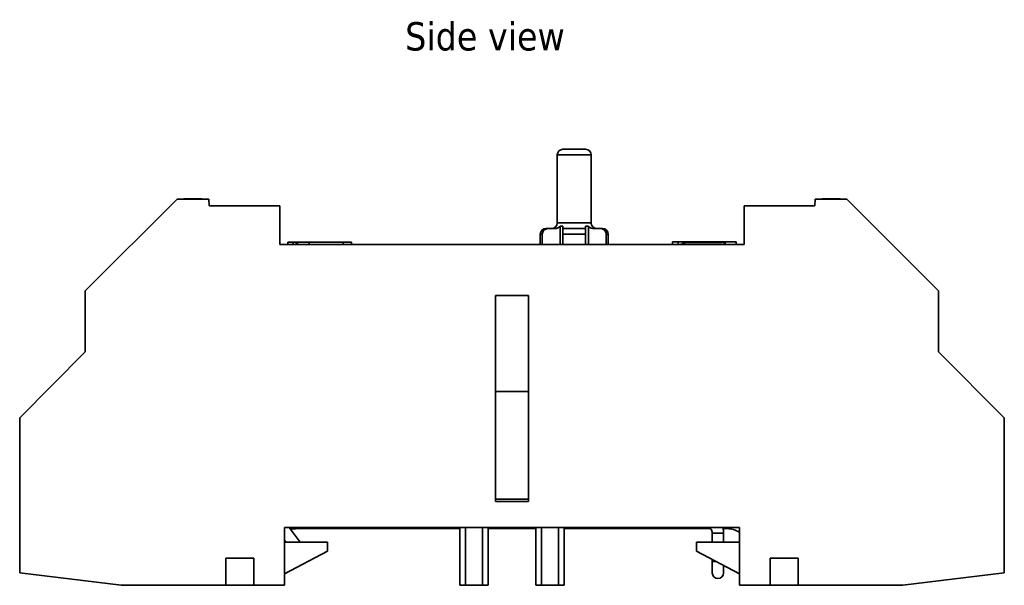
# Model space of a CAD drawing. Header units: millimetres. Extents: x 109 to 313, y 74 to 242.
# Tile 8 of 8: x 226 to 313, y 74 to 124. Entities that reach past the tile are written whole.
import ezdxf

# ---------------------------------------------------------------- set-up
doc = ezdxf.new("R2010")
doc.units = ezdxf.units.MM
for name, color, linetype, lineweight in [('Symbol (ISO)', 7, 'Continuous', 25), ('Visible (ISO)', 7, 'Continuous', 35), ('Visible Narrow (ISO)', 7, 'Continuous', 35)]:
    doc.layers.add(name, color=color, linetype=linetype, lineweight=lineweight)
doc.styles.add('Note Text (ISO)', font='tahoma.ttf')

msp = doc.modelspace()

# ---------------------------------------------------------------- linework, layer by layer
at = {"layer": 'Visible (ISO)'}
for p, q in [((274.23, 112.681), (276.23, 112.681)), ((273.73, 106.181), (273.73, 112.181)), ((276.73, 106.181), (276.73, 112.181)), ((240.13, 108.281), (232.03, 100.181)), ((242.93, 108.281), (240.13, 108.281)), ((240.746, 108.281), (240.746, 108.301)), ((240.75, 108.281), (240.75, 108.301)), ((241.417, 108.301), (240.764, 108.301)), ((240.764, 108.281), (240.764, 108.301)), ((241.417, 108.281), (241.417, 108.301)), ((242.264, 108.281), (242.264, 108.301)), ((242.296, 108.281), (242.296, 108.301)), ((242.31, 108.281), (242.31, 108.301)), ((242.314, 108.281), (242.314, 108.301)), ((242.983, 107.681), (242.93, 108.281)), ((296.53, 108.281), (296.478, 107.681)), ((299.33, 108.281), (296.53, 108.281)), ((297.146, 108.281), (297.146, 108.301)), ((297.148, 108.281), (297.148, 108.301)), ((297.83, 108.301), (297.178, 108.301)), ((297.178, 108.281), (297.178, 108.301)), ((297.83, 108.281), (297.83, 108.301)), ((298.678, 108.281), (298.678, 108.301)), ((298.682, 108.301), (298.678, 108.301)), ((298.682, 108.281), (298.682, 108.301)), ((298.712, 108.281), (298.712, 108.301)), ((298.714, 108.281), (298.714, 108.301)), ((307.43, 100.181), (299.33, 108.281)), ((249.23, 107.681), (242.983, 107.681)), ((249.23, 104.281), (249.23, 107.681)), ((290.23, 107.681), (290.23, 104.281)), ((296.478, 107.681), (290.23, 107.681)), ((272.73, 105.681), (272.939, 105.681)), ((272.939, 105.681), (273.498, 105.681)), ((273.981, 104.281), (273.981, 105.881)), ((274.23, 105.881), (273.981, 105.881)), ((274.23, 105.681), (276.23, 105.681)), ((276.479, 105.881), (276.23, 105.881)), ((276.479, 104.281), (276.479, 105.881)), ((276.962, 105.681), (277.521, 105.681)), ((277.521, 105.681), (277.73, 105.681)), ((249.92, 104.281), (249.92, 104.481)), ((249.92, 104.481), (250.405, 104.481)), ((250.405, 104.481), (250.652, 104.481)), ((250.405, 104.281), (250.405, 104.481)), ((250.652, 104.281), (250.652, 104.481)), ((250.652, 104.481), (250.777, 104.481)), ((250.777, 104.481), (251.802, 104.481)), ((250.777, 104.281), (250.777, 104.481)), ((251.802, 104.281), (251.802, 104.481)), ((251.802, 104.481), (254.808, 104.481)), ((254.808, 104.281), (254.808, 104.481)), ((255.54, 104.481), (254.808, 104.481)), ((255.54, 104.281), (255.54, 104.481)), ((272.23, 104.281), (272.23, 105.181)), ((272.402, 104.281), (272.402, 105.181)), ((274.23, 105.181), (274.23, 104.281)), ((276.23, 104.281), (276.23, 105.181)), ((278.058, 105.181), (278.058, 104.281)), ((278.23, 104.281), (278.23, 105.181)), ((284.405, 104.501), (283.92, 104.501)), ((283.92, 104.281), (283.92, 104.501)), ((284.822, 104.501), (284.405, 104.501)), ((284.405, 104.281), (284.405, 104.501)), ((284.825, 104.501), (284.822, 104.501)), ((284.822, 104.301), (284.822, 104.501)), ((284.834, 104.501), (284.825, 104.501)), ((284.825, 104.301), (284.825, 104.501)), ((284.844, 104.501), (284.834, 104.501)), ((284.834, 104.301), (284.834, 104.501)), ((286.19, 104.501), (284.844, 104.501)), ((284.844, 104.301), (284.844, 104.501)), ((284.909, 104.301), (284.909, 104.481)), ((284.983, 104.481), (288.483, 104.481)), ((284.983, 104.301), (284.983, 104.481)), ((286.439, 104.501), (286.19, 104.501)), ((286.19, 104.481), (286.19, 104.501)), ((286.45, 104.501), (286.439, 104.501)), ((286.439, 104.481), (286.439, 104.501)), ((286.458, 104.501), (286.45, 104.501)), ((286.45, 104.481), (286.45, 104.501)), ((286.46, 104.501), (286.458, 104.501)), ((286.458, 104.481), (286.458, 104.501)), ((286.688, 104.501), (286.46, 104.501)), ((286.46, 104.481), (286.46, 104.501)), ((286.688, 104.481), (286.688, 104.501)), ((286.769, 104.501), (289.54, 104.501)), ((286.769, 104.481), (286.769, 104.501)), ((288.483, 104.481), (288.503, 104.481)), ((288.483, 104.281), (288.483, 104.481)), ((288.503, 104.281), (288.503, 104.481)), ((288.551, 104.281), (288.551, 104.481)), ((289.54, 104.281), (289.54, 104.501)), ((290.23, 104.281), (249.23, 104.281)), ((284.662, 104.281), (284.662, 104.301)), ((288.301, 104.281), (288.301, 104.301)), ((232.03, 100.181), (232.03, 94.781)), ((307.43, 94.781), (307.43, 100.181)), ((268.27, 81.581), (268.27, 99.781)), ((268.27, 99.781), (271.19, 99.781)), ((271.19, 99.781), (271.19, 81.581)), ((232.03, 94.781), (226.23, 88.981)), ((313.23, 88.981), (307.43, 94.781)), ((268.27, 91.281), (271.19, 91.281)), ((226.23, 75.281), (226.23, 88.981)), ((313.23, 75.281), (313.23, 88.981)), ((271.19, 81.781), (268.27, 81.781)), ((271.19, 81.581), (268.27, 81.581)), ((249.63, 74.181), (249.63, 79.281)), ((249.63, 79.281), (289.83, 79.281)), ((251.02, 77.981), (250.055, 79.281)), ((250.73, 79.181), (265.13, 79.181)), ((265.13, 79.281), (265.13, 74.181)), ((267.63, 79.281), (267.63, 74.181)), ((267.776, 79.181), (267.63, 79.181)), ((267.776, 79.181), (271.684, 79.181)), ((271.83, 79.181), (271.684, 79.181)), ((271.83, 79.281), (271.83, 74.181)), ((274.33, 79.281), (274.33, 74.181)), ((274.33, 79.181), (287.266, 79.181)), ((288.379, 79.181), (288.73, 79.181)), ((289.83, 79.281), (289.83, 74.181)), ((287.43, 78.781), (287.43, 77.981)), ((288.43, 78.781), (288.43, 77.981)), ((249.775, 77.981), (249.63, 78.176)), ((249.63, 77.981), (253.43, 77.981)), ((253.43, 77.981), (253.43, 77.181)), ((286.03, 77.981), (289.83, 77.981)), ((286.03, 77.181), (286.03, 77.981)), ((244.43, 76.581), (246.93, 76.581)), ((244.43, 74.181), (244.43, 76.581)), ((246.93, 76.581), (246.93, 74.181)), ((253.43, 77.181), (249.63, 75.181)), ((289.83, 75.181), (286.03, 77.181)), ((292.53, 76.581), (295.03, 76.581)), ((292.53, 74.181), (292.53, 76.581)), ((295.03, 76.581), (295.03, 74.181)), ((287.43, 76.444), (287.43, 76.281)), ((287.43, 76.281), (287.43, 75.281)), ((288.43, 75.281), (288.43, 75.918)), ((226.23, 75.281), (235.189, 74.181)), ((304.271, 74.181), (313.23, 75.281)), ((235.189, 74.181), (244.43, 74.181)), ((246.93, 74.181), (244.43, 74.181)), ((246.93, 74.181), (249.63, 74.181)), ((265.63, 74.181), (265.13, 74.181)), ((265.63, 74.181), (267.13, 74.181)), ((267.63, 74.181), (267.13, 74.181)), ((272.33, 74.181), (271.83, 74.181)), ((272.33, 74.181), (273.83, 74.181)), ((274.33, 74.181), (273.83, 74.181)), ((289.83, 74.181), (292.53, 74.181)), ((295.03, 74.181), (292.53, 74.181)), ((295.03, 74.181), (304.271, 74.181))]:
    msp.add_line(p, q, dxfattribs=at)
for centre, radius, start, end in [((274.23, 112.181), 0.5, 90, 180), ((276.23, 112.181), 0.5, 0, 90), ((273.23, 106.181), 0.5, 270, 0), ((277.23, 106.181), 0.5, 180, 270), ((272.73, 105.181), 0.5, 90, 180), ((277.73, 105.181), 0.5, 0, 90), ((250.73, 77.181), 2, 90, 105.79603), ((288.73, 77.181), 2, 56.63299, 90), ((287.93, 75.281), 0.5, 180, 0)]:
    msp.add_arc(centre, radius, start, end, dxfattribs=at)
for points in [[(240.75, 108.301), (240.746, 108.301), (240.746, 108.301)], [(240.764, 108.301), (240.75, 108.301), (240.75, 108.301)], [(241.857, 108.301), (241.693, 108.301), (241.47, 108.301), (241.417, 108.301)], [(242.185, 108.301), (242.134, 108.301), (241.975, 108.301), (241.857, 108.301)], [(242.264, 108.301), (242.264, 108.301), (242.236, 108.301), (242.185, 108.301)], [(242.296, 108.301), (242.296, 108.301), (242.264, 108.301)], [(242.314, 108.301), (242.314, 108.301), (242.31, 108.301)], [(297.148, 108.301), (297.146, 108.301), (297.146, 108.301)], [(297.178, 108.301), (297.148, 108.301), (297.148, 108.301)], [(298.27, 108.301), (298.106, 108.301), (297.884, 108.301), (297.83, 108.301)], [(298.599, 108.301), (298.548, 108.301), (298.388, 108.301), (298.27, 108.301)], [(298.678, 108.301), (298.678, 108.301), (298.65, 108.301), (298.599, 108.301)], [(298.714, 108.301), (298.714, 108.301), (298.712, 108.301)], [(285.221, 104.301), (284.948, 104.301), (284.662, 104.301), (284.662, 104.301)], [(286.69, 104.301), (286.256, 104.301), (285.479, 104.301), (285.221, 104.301)], [(287.986, 104.301), (287.793, 104.301), (287.169, 104.301), (286.69, 104.301)], [(288.301, 104.301), (288.301, 104.301), (288.139, 104.301), (287.986, 104.301)]]:
    msp.add_open_spline(points, degree=2, dxfattribs=at)
for points, degree, knots in [([(242.31, 108.301), (242.31, 108.301), (242.302, 108.301), (242.296, 108.301)], 2, [0, 0, 0, 1, 1.662876, 1.662876, 1.662876]), ([(298.712, 108.301), (298.712, 108.301), (298.687, 108.301), (298.682, 108.301)], 2, [0, 0, 0, 1, 1.186454, 1.186454, 1.186454]), ([(272.402, 105.181), (272.402, 105.241), (272.416, 105.312), (272.465, 105.425), (272.507, 105.486), (272.599, 105.574), (272.665, 105.616), (272.789, 105.666), (272.87, 105.681), (272.939, 105.681)], 3, [0, 0, 0, 0, 0.01811751, 0.01811751, 0.03679341, 0.03679341, 0.05631585, 0.05631585, 0.0769005, 0.0769005, 0.0769005, 0.0769005]), ([(273.498, 105.681), (273.574, 105.681), (273.664, 105.697), (273.805, 105.749), (273.883, 105.793), (273.953, 105.853), (273.967, 105.867), (273.981, 105.881)], 3, [0.07865124, 0.07865124, 0.07865124, 0.07865124, 0.10149505, 0.10149505, 0.1238387, 0.1238387, 0.12930862, 0.12930862, 0.12930862, 0.12930862]), ([(274.23, 105.881), (274.23, 105.867), (274.23, 105.853), (274.23, 105.793), (274.23, 105.749), (274.23, 105.697), (274.23, 105.681), (274.23, 105.681)], 3, [0.19246961, 0.19246961, 0.19246961, 0.19246961, 0.19793953, 0.19793953, 0.22028318, 0.22028318, 0.24312698, 0.24312698, 0.24312698, 0.24312698]), ([(274.23, 105.681), (274.23, 105.681), (274.23, 105.666), (274.23, 105.616), (274.23, 105.574), (274.23, 105.486), (274.23, 105.425), (274.23, 105.312), (274.23, 105.241), (274.23, 105.181)], 3, [-0.0769005, -0.0769005, -0.0769005, -0.0769005, -0.05631585, -0.05631585, -0.03679341, -0.03679341, -0.01811751, -0.01811751, 0, 0, 0, 0]), ([(276.23, 105.681), (276.23, 105.681), (276.23, 105.697), (276.23, 105.749), (276.23, 105.793), (276.23, 105.853), (276.23, 105.867), (276.23, 105.881)], 3, [0.07865124, 0.07865124, 0.07865124, 0.07865124, 0.10149505, 0.10149505, 0.1238387, 0.1238387, 0.12930862, 0.12930862, 0.12930862, 0.12930862]), ([(276.23, 105.181), (276.23, 105.241), (276.23, 105.312), (276.23, 105.425), (276.23, 105.486), (276.23, 105.574), (276.23, 105.616), (276.23, 105.666), (276.23, 105.681), (276.23, 105.681)], 3, [0, 0, 0, 0, 0.01811751, 0.01811751, 0.03679341, 0.03679341, 0.05631585, 0.05631585, 0.0769005, 0.0769005, 0.0769005, 0.0769005]), ([(276.479, 105.881), (276.493, 105.867), (276.507, 105.853), (276.577, 105.793), (276.655, 105.749), (276.796, 105.697), (276.886, 105.681), (276.962, 105.681)], 3, [0.19246961, 0.19246961, 0.19246961, 0.19246961, 0.19793953, 0.19793953, 0.22028318, 0.22028318, 0.24312698, 0.24312698, 0.24312698, 0.24312698]), ([(277.521, 105.681), (277.59, 105.681), (277.671, 105.666), (277.795, 105.616), (277.861, 105.574), (277.953, 105.486), (277.995, 105.425), (278.044, 105.312), (278.058, 105.241), (278.058, 105.181)], 3, [-0.0769005, -0.0769005, -0.0769005, -0.0769005, -0.05631585, -0.05631585, -0.03679341, -0.03679341, -0.01811751, -0.01811751, 0, 0, 0, 0]), ([(284.909, 104.481), (284.909, 104.481), (284.936, 104.481), (284.98, 104.481), (284.981, 104.481), (284.983, 104.481)], 3, [-0.1589094, -0.1589094, -0.1589094, -0.1589094, -0.047502, -0.047502, -0.0442433, -0.0442433, -0.0442433, -0.0442433]), ([(286.769, 104.501), (286.733, 104.501), (286.696, 104.501), (286.688, 104.501)], 2, [0.6980838, 0.6980838, 0.6980838, 1, 1.0965694, 1.0965694, 1.0965694]), ([(288.503, 104.481), (288.523, 104.481), (288.535, 104.481), (288.543, 104.481), (288.551, 104.481), (288.551, 104.481)], 3, [-0.1285429, -0.1285429, -0.1285429, -0.1285429, -0.0294251, -0.0294251, 0, 0, 0, 0]), ([(250.164, 79.134), (250.191, 79.143), (250.22, 79.151), (250.35, 79.186), (250.47, 79.211), (250.747, 79.251), (250.908, 79.266), (251.167, 79.279), (251.26, 79.281), (251.354, 79.281)], 3, [3.85785, 3.85785, 3.85785, 3.85785, 3.937695, 3.937695, 4.193876, 4.193876, 4.4766278, 4.4766278, 4.6291424, 4.6291424, 4.6291424, 4.6291424]), ([(251.354, 79.281), (251.171, 79.281), (250.991, 79.272), (250.661, 79.241), (250.51, 79.218), (250.299, 79.173), (250.226, 79.154), (250.164, 79.134)], 3, [1.6540429, 1.6540429, 1.6540429, 1.6540429, 1.9516294, 1.9516294, 2.2419755, 2.2419755, 2.4253354, 2.4253354, 2.4253354, 2.4253354]), ([(287.024, 79.281), (287.061, 79.281), (287.098, 79.274), (287.172, 79.248), (287.209, 79.228), (287.279, 79.172), (287.311, 79.136), (287.365, 79.055), (287.386, 79.01), (287.417, 78.916), (287.426, 78.867), (287.43, 78.805), (287.43, 78.793), (287.43, 78.781)], 3, [3.141593, 3.141593, 3.141593, 3.141593, 3.455752, 3.455752, 3.769911, 3.769911, 4.08407, 4.08407, 4.371977, 4.371977, 4.645331, 4.645331, 4.712389, 4.712389, 4.712389, 4.712389]), ([(288.35, 79.281), (288.352, 79.274), (288.354, 79.266), (288.402, 79.114), (288.427, 78.963), (288.43, 78.801), (288.43, 78.791), (288.43, 78.781)], 3, [4.3623462, 4.3623462, 4.3623462, 4.3623462, 4.3777388, 4.3777388, 4.6918981, 4.6918981, 4.712389, 4.712389, 4.712389, 4.712389])]:
    msp.add_open_spline(points, degree=degree, knots=knots, dxfattribs=at)
at = {"layer": 'Visible Narrow (ISO)'}
for p, q in [((276.73, 112.181), (273.73, 112.181)), ((241.857, 108.281), (241.857, 108.301)), ((242.185, 108.281), (242.185, 108.301)), ((298.27, 108.281), (298.27, 108.301)), ((298.599, 108.281), (298.599, 108.301)), ((273.73, 106.181), (276.73, 106.181)), ((272.402, 105.181), (272.23, 105.181)), ((276.23, 105.181), (274.23, 105.181)), ((278.23, 105.181), (278.058, 105.181)), ((285.221, 104.281), (285.221, 104.301)), ((286.69, 104.281), (286.69, 104.301)), ((287.986, 104.281), (287.986, 104.301)), ((265.63, 79.281), (265.63, 74.181)), ((267.13, 79.281), (267.13, 74.181)), ((267.776, 79.181), (267.776, 79.281)), ((271.684, 79.281), (271.684, 79.181)), ((272.33, 79.281), (272.33, 74.181)), ((273.83, 79.281), (273.83, 74.181)), ((288.43, 78.781), (287.43, 78.781)), ((287.74, 76.281), (287.43, 76.281))]:
    msp.add_line(p, q, dxfattribs=at)

# ---------------------------------------------------------------- texts
at = {"layer": 'Symbol (ISO)', "insert": (260.293, 123.906), "char_height": 2.5, "width": 14.34157, "attachment_point": 1, "style": 'Note Text (ISO)'}
msp.add_mtext('{Side view}', dxfattribs=at)

doc.saveas('drawing.dxf')
